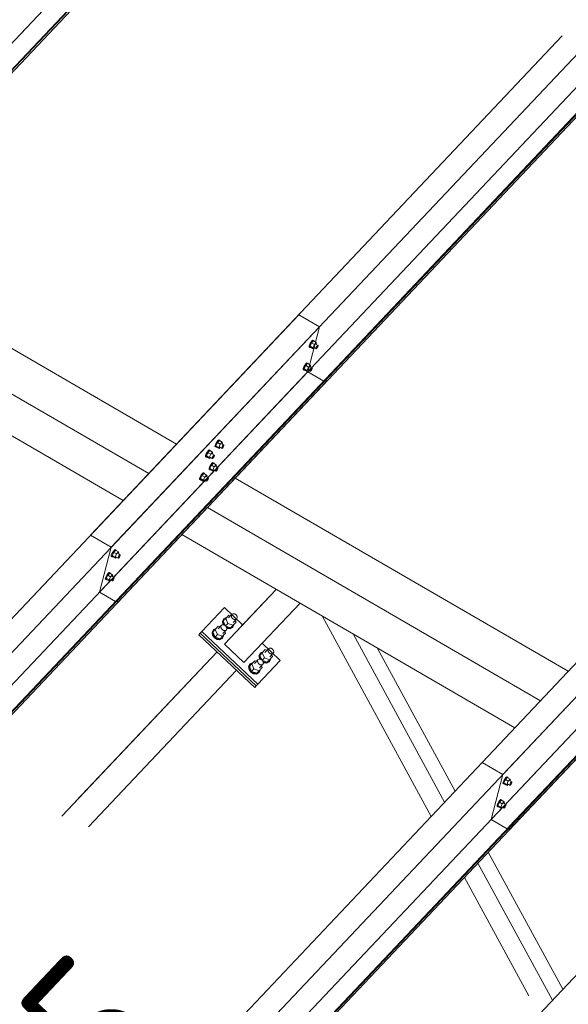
# Model space of a CAD drawing. Header units: millimetres. Extents: x -681 to 506, y -45 to 794.
# Tile 77 of 256: x -352 to -333, y 337 to 370. Entities that reach past the tile are written whole.
import ezdxf

# ---------------------------------------------------------------- set-up
doc = ezdxf.new("R2010")
doc.units = ezdxf.units.MM
doc.header["$LTSCALE"] = 0.6
doc.linetypes.add('XKITLINE00', pattern=[0])
for name, color, linetype, lineweight in [('Bolt', 7, 'Continuous', 0), ('Part', 2, 'Continuous', 0), ('PartMark', 3, 'Continuous', 0)]:
    doc.layers.add(name, color=color, linetype=linetype, lineweight=lineweight)
doc.styles.add('ISOCPEUR', font='ISOCPEUR.TTF')

msp = doc.modelspace()

# ---------------------------------------------------------------- linework, layer by layer
at = {"layer": 'Bolt', "color": 3, "linetype": 'XKITLINE00', "lineweight": 0}
for p, q in [((-342.004, 359.32), (-342.001, 359.355)), ((-342.004, 359.32), (-341.981, 359.306)), ((-341.98, 359.41), (-342.001, 359.355)), ((-341.981, 359.306), (-341.978, 359.342)), ((-341.946, 359.47), (-341.98, 359.41)), ((-341.978, 359.342), (-341.957, 359.397)), ((-341.922, 359.453), (-341.972, 359.348)), ((-341.879, 359.294), (-341.972, 359.348)), ((-341.972, 359.348), (-341.959, 359.31)), ((-341.957, 359.397), (-341.923, 359.457)), ((-341.909, 359.519), (-341.946, 359.47)), ((-341.923, 359.457), (-341.885, 359.506)), ((-341.859, 359.52), (-341.922, 359.453)), ((-341.829, 359.399), (-341.922, 359.453)), ((-341.877, 359.544), (-341.909, 359.519)), ((-341.885, 359.506), (-341.854, 359.53)), ((-341.879, 359.294), (-341.829, 359.399)), ((-341.86, 359.537), (-341.877, 359.544)), ((-341.86, 359.537), (-341.837, 359.524)), ((-341.859, 359.52), (-341.766, 359.466)), ((-341.854, 359.53), (-341.837, 359.524)), ((-341.837, 359.524), (-341.838, 359.508)), ((-341.766, 359.466), (-341.829, 359.399)), ((-341.78, 359.415), (-341.706, 359.372)), ((-341.753, 359.428), (-341.766, 359.466)), ((-341.766, 359.309), (-341.749, 359.339)), ((-341.764, 359.406), (-341.753, 359.428)), ((-341.749, 359.339), (-341.73, 359.363)), ((-341.718, 359.327), (-341.735, 359.297)), ((-341.73, 359.363), (-341.714, 359.375)), ((-341.707, 359.354), (-341.718, 359.327)), ((-341.714, 359.375), (-341.706, 359.372)), ((-341.706, 359.372), (-341.707, 359.354)), ((-341.964, 359.3), (-341.981, 359.306)), ((-341.955, 359.307), (-341.964, 359.3)), ((-341.959, 359.31), (-341.866, 359.256)), ((-341.879, 359.294), (-341.866, 359.256)), ((-341.866, 359.256), (-341.83, 359.294)), ((-341.852, 359.307), (-341.778, 359.263)), ((-341.778, 359.263), (-341.776, 359.281)), ((-341.769, 359.26), (-341.778, 359.263)), ((-341.776, 359.281), (-341.766, 359.309)), ((-341.754, 359.272), (-341.769, 359.26)), ((-341.735, 359.297), (-341.754, 359.272)), ((-342.144, 358.715), (-342.178, 358.655)), ((-342.119, 358.698), (-342.17, 358.592)), ((-342.155, 358.641), (-342.121, 358.701)), ((-342.106, 358.764), (-342.144, 358.715)), ((-342.121, 358.701), (-342.083, 358.75)), ((-342.056, 358.765), (-342.119, 358.698)), ((-342.026, 358.644), (-342.119, 358.698)), ((-342.075, 358.788), (-342.106, 358.764)), ((-342.083, 358.75), (-342.051, 358.775)), ((-342.058, 358.782), (-342.075, 358.788)), ((-342.058, 358.782), (-342.035, 358.768)), ((-342.056, 358.765), (-341.963, 358.711)), ((-342.051, 358.775), (-342.035, 358.768)), ((-342.035, 358.768), (-342.036, 358.753)), ((-341.963, 358.711), (-342.026, 358.644)), ((-341.978, 358.66), (-341.903, 358.617)), ((-341.95, 358.672), (-341.963, 358.711)), ((-341.961, 358.65), (-341.95, 358.672)), ((-342.201, 358.564), (-342.199, 358.6)), ((-342.201, 358.564), (-342.178, 358.551)), ((-342.178, 358.655), (-342.199, 358.6)), ((-342.178, 358.551), (-342.176, 358.586)), ((-342.162, 358.544), (-342.178, 358.551)), ((-342.176, 358.586), (-342.155, 358.641)), ((-342.077, 358.538), (-342.17, 358.592)), ((-342.17, 358.592), (-342.157, 358.554)), ((-342.152, 358.551), (-342.162, 358.544)), ((-342.157, 358.554), (-342.064, 358.5)), ((-342.077, 358.538), (-342.026, 358.644)), ((-342.077, 358.538), (-342.064, 358.5)), ((-342.064, 358.5), (-342.028, 358.538)), ((-342.049, 358.551), (-341.975, 358.508)), ((-341.975, 358.508), (-341.974, 358.526)), ((-341.967, 358.505), (-341.975, 358.508)), ((-341.974, 358.526), (-341.963, 358.553)), ((-341.951, 358.517), (-341.967, 358.505)), ((-341.963, 358.553), (-341.946, 358.583)), ((-341.932, 358.541), (-341.951, 358.517)), ((-341.946, 358.583), (-341.927, 358.608)), ((-341.915, 358.571), (-341.932, 358.541)), ((-341.927, 358.608), (-341.912, 358.62)), ((-341.905, 358.599), (-341.915, 358.571)), ((-341.912, 358.62), (-341.903, 358.617)), ((-341.903, 358.617), (-341.905, 358.599)), ((-345.131, 356.007), (-345.128, 356.043)), ((-345.107, 356.098), (-345.128, 356.043)), ((-345.073, 356.158), (-345.107, 356.098)), ((-345.105, 356.029), (-345.084, 356.084)), ((-345.049, 356.141), (-345.099, 356.036)), ((-345.084, 356.084), (-345.05, 356.144)), ((-345.036, 356.207), (-345.073, 356.158)), ((-345.05, 356.144), (-345.012, 356.193)), ((-344.986, 356.208), (-345.049, 356.141)), ((-344.956, 356.087), (-345.049, 356.141)), ((-345.004, 356.231), (-345.036, 356.207)), ((-345.012, 356.193), (-344.981, 356.218)), ((-345.006, 355.982), (-344.956, 356.087)), ((-344.988, 356.225), (-345.004, 356.231)), ((-344.988, 356.225), (-344.964, 356.211)), ((-344.986, 356.208), (-344.893, 356.154)), ((-344.981, 356.218), (-344.964, 356.211)), ((-344.964, 356.211), (-344.965, 356.196)), ((-344.893, 356.154), (-344.956, 356.087)), ((-344.907, 356.103), (-344.833, 356.06)), ((-344.88, 356.116), (-344.893, 356.154)), ((-344.891, 356.093), (-344.88, 356.116)), ((-344.876, 356.026), (-344.857, 356.051)), ((-344.857, 356.051), (-344.841, 356.063)), ((-344.834, 356.042), (-344.845, 356.014)), ((-344.841, 356.063), (-344.833, 356.06)), ((-344.833, 356.06), (-344.834, 356.042)), ((-345.424, 355.762), (-345.445, 355.707)), ((-345.39, 355.822), (-345.424, 355.762)), ((-345.422, 355.693), (-345.401, 355.749)), ((-345.366, 355.805), (-345.416, 355.7)), ((-345.401, 355.749), (-345.367, 355.809)), ((-345.353, 355.871), (-345.39, 355.822)), ((-345.367, 355.809), (-345.329, 355.857)), ((-345.303, 355.872), (-345.366, 355.805)), ((-345.273, 355.751), (-345.366, 355.805)), ((-345.321, 355.895), (-345.353, 355.871)), ((-345.329, 355.857), (-345.298, 355.882)), ((-345.323, 355.646), (-345.273, 355.751)), ((-345.305, 355.889), (-345.321, 355.895)), ((-345.305, 355.889), (-345.281, 355.875)), ((-345.303, 355.872), (-345.21, 355.818)), ((-345.298, 355.882), (-345.281, 355.875)), ((-345.281, 355.875), (-345.282, 355.86)), ((-345.21, 355.818), (-345.273, 355.751)), ((-345.224, 355.767), (-345.15, 355.724)), ((-345.197, 355.78), (-345.21, 355.818)), ((-345.208, 355.757), (-345.197, 355.78)), ((-345.193, 355.691), (-345.174, 355.715)), ((-345.174, 355.715), (-345.158, 355.727)), ((-345.158, 355.727), (-345.15, 355.724)), ((-345.15, 355.724), (-345.151, 355.706)), ((-345.131, 356.007), (-345.108, 355.994)), ((-345.108, 355.994), (-345.105, 356.029)), ((-345.091, 355.987), (-345.108, 355.994)), ((-345.006, 355.982), (-345.099, 356.036)), ((-345.099, 356.036), (-345.086, 355.997)), ((-345.082, 355.995), (-345.091, 355.987)), ((-345.086, 355.997), (-344.994, 355.943)), ((-345.006, 355.982), (-344.994, 355.943)), ((-344.994, 355.943), (-344.957, 355.982)), ((-344.979, 355.994), (-344.905, 355.951)), ((-344.905, 355.951), (-344.903, 355.969)), ((-344.896, 355.948), (-344.905, 355.951)), ((-344.903, 355.969), (-344.893, 355.996)), ((-344.881, 355.96), (-344.896, 355.948)), ((-344.893, 355.996), (-344.876, 356.026)), ((-344.862, 355.984), (-344.881, 355.96)), ((-344.845, 356.014), (-344.862, 355.984)), ((-345.448, 355.671), (-345.445, 355.707)), ((-345.448, 355.671), (-345.425, 355.658)), ((-345.425, 355.658), (-345.422, 355.693)), ((-345.408, 355.652), (-345.425, 355.658)), ((-345.323, 355.646), (-345.416, 355.7)), ((-345.416, 355.7), (-345.403, 355.661)), ((-345.399, 355.659), (-345.408, 355.652)), ((-345.403, 355.661), (-345.311, 355.607)), ((-345.323, 355.646), (-345.311, 355.607)), ((-345.311, 355.607), (-345.274, 355.646)), ((-345.271, 355.402), (-345.305, 355.342)), ((-345.296, 355.658), (-345.222, 355.615)), ((-345.282, 355.329), (-345.248, 355.389)), ((-345.233, 355.451), (-345.271, 355.402)), ((-345.248, 355.389), (-345.21, 355.438)), ((-345.183, 355.452), (-345.246, 355.385)), ((-345.202, 355.476), (-345.233, 355.451)), ((-345.222, 355.615), (-345.22, 355.633)), ((-345.213, 355.612), (-345.222, 355.615)), ((-345.22, 355.633), (-345.21, 355.661)), ((-345.198, 355.624), (-345.213, 355.612)), ((-345.21, 355.661), (-345.193, 355.691)), ((-345.21, 355.438), (-345.178, 355.462)), ((-345.185, 355.469), (-345.202, 355.476)), ((-345.179, 355.649), (-345.198, 355.624)), ((-345.185, 355.469), (-345.162, 355.456)), ((-345.183, 355.452), (-345.09, 355.398)), ((-345.162, 355.679), (-345.179, 355.649)), ((-345.178, 355.462), (-345.162, 355.456)), ((-345.162, 355.456), (-345.163, 355.44)), ((-345.151, 355.706), (-345.162, 355.679)), ((-345.09, 355.398), (-345.153, 355.331)), ((-345.077, 355.36), (-345.09, 355.398)), ((-345.588, 355.066), (-345.622, 355.006)), ((-345.55, 355.115), (-345.588, 355.066)), ((-345.565, 355.053), (-345.527, 355.102)), ((-345.5, 355.116), (-345.563, 355.049)), ((-345.519, 355.14), (-345.55, 355.115)), ((-345.527, 355.102), (-345.495, 355.126)), ((-345.502, 355.133), (-345.519, 355.14)), ((-345.502, 355.133), (-345.479, 355.12)), ((-345.5, 355.116), (-345.407, 355.062)), ((-345.495, 355.126), (-345.479, 355.12)), ((-345.479, 355.12), (-345.48, 355.105)), ((-345.407, 355.062), (-345.471, 354.995)), ((-345.394, 355.024), (-345.407, 355.062)), ((-345.329, 355.252), (-345.326, 355.287)), ((-345.329, 355.252), (-345.305, 355.238)), ((-345.305, 355.342), (-345.326, 355.287)), ((-345.305, 355.238), (-345.303, 355.274)), ((-345.289, 355.232), (-345.305, 355.238)), ((-345.303, 355.274), (-345.282, 355.329)), ((-345.246, 355.385), (-345.297, 355.28)), ((-345.204, 355.226), (-345.297, 355.28)), ((-345.297, 355.28), (-345.284, 355.242)), ((-345.279, 355.239), (-345.289, 355.232)), ((-345.284, 355.242), (-345.191, 355.188)), ((-345.153, 355.331), (-345.246, 355.385)), ((-345.204, 355.226), (-345.153, 355.331)), ((-345.204, 355.226), (-345.191, 355.188)), ((-345.191, 355.188), (-345.155, 355.226)), ((-345.177, 355.239), (-345.102, 355.195)), ((-345.105, 355.347), (-345.03, 355.304)), ((-345.102, 355.195), (-345.101, 355.213)), ((-345.094, 355.192), (-345.102, 355.195)), ((-345.101, 355.213), (-345.09, 355.241)), ((-345.078, 355.205), (-345.094, 355.192)), ((-345.09, 355.241), (-345.073, 355.271)), ((-345.088, 355.338), (-345.077, 355.36)), ((-345.059, 355.229), (-345.078, 355.205)), ((-345.073, 355.271), (-345.054, 355.295)), ((-345.042, 355.259), (-345.059, 355.229)), ((-345.054, 355.295), (-345.039, 355.307)), ((-345.032, 355.287), (-345.042, 355.259)), ((-345.039, 355.307), (-345.03, 355.304)), ((-345.03, 355.304), (-345.032, 355.287)), ((-345.646, 354.916), (-345.643, 354.951)), ((-345.646, 354.916), (-345.622, 354.902)), ((-345.622, 355.006), (-345.643, 354.951)), ((-345.622, 354.902), (-345.62, 354.938)), ((-345.606, 354.896), (-345.622, 354.902)), ((-345.62, 354.938), (-345.599, 354.993)), ((-345.563, 355.049), (-345.614, 354.944)), ((-345.521, 354.89), (-345.614, 354.944)), ((-345.614, 354.944), (-345.601, 354.906)), ((-345.596, 354.903), (-345.606, 354.896)), ((-345.601, 354.906), (-345.508, 354.852)), ((-345.599, 354.993), (-345.565, 355.053)), ((-345.471, 354.995), (-345.563, 355.049)), ((-345.521, 354.89), (-345.471, 354.995)), ((-345.521, 354.89), (-345.508, 354.852)), ((-345.508, 354.852), (-345.472, 354.89)), ((-345.494, 354.903), (-345.419, 354.86)), ((-345.422, 355.012), (-345.347, 354.968)), ((-345.419, 354.86), (-345.418, 354.877)), ((-345.411, 354.856), (-345.419, 354.86)), ((-345.418, 354.877), (-345.407, 354.905)), ((-345.395, 354.869), (-345.411, 354.856)), ((-345.407, 354.905), (-345.39, 354.935)), ((-345.405, 355.002), (-345.394, 355.024)), ((-345.376, 354.893), (-345.395, 354.869)), ((-345.39, 354.935), (-345.371, 354.959)), ((-345.359, 354.923), (-345.376, 354.893)), ((-345.371, 354.959), (-345.356, 354.972)), ((-345.349, 354.951), (-345.359, 354.923)), ((-345.356, 354.972), (-345.347, 354.968)), ((-345.347, 354.968), (-345.349, 354.951)), ((-348.551, 352.45), (-348.573, 352.394)), ((-348.517, 352.51), (-348.551, 352.45)), ((-348.493, 352.493), (-348.543, 352.387)), ((-348.528, 352.436), (-348.494, 352.496)), ((-348.48, 352.558), (-348.517, 352.51)), ((-348.494, 352.496), (-348.456, 352.545)), ((-348.43, 352.56), (-348.493, 352.493)), ((-348.4, 352.439), (-348.493, 352.493)), ((-348.448, 352.583), (-348.48, 352.558)), ((-348.456, 352.545), (-348.425, 352.569)), ((-348.432, 352.577), (-348.448, 352.583)), ((-348.432, 352.577), (-348.408, 352.563)), ((-348.43, 352.56), (-348.337, 352.506)), ((-348.425, 352.569), (-348.408, 352.563)), ((-348.408, 352.563), (-348.41, 352.548)), ((-348.337, 352.506), (-348.4, 352.439)), ((-348.351, 352.455), (-348.277, 352.412)), ((-348.324, 352.467), (-348.337, 352.506)), ((-348.335, 352.445), (-348.324, 352.467)), ((-348.575, 352.359), (-348.573, 352.394)), ((-348.575, 352.359), (-348.552, 352.345)), ((-348.552, 352.345), (-348.549, 352.381)), ((-348.535, 352.339), (-348.552, 352.345)), ((-348.549, 352.381), (-348.528, 352.436)), ((-348.45, 352.333), (-348.543, 352.387)), ((-348.543, 352.387), (-348.531, 352.349)), ((-348.526, 352.346), (-348.535, 352.339)), ((-348.531, 352.349), (-348.438, 352.295)), ((-348.45, 352.333), (-348.4, 352.439)), ((-348.45, 352.333), (-348.438, 352.295)), ((-348.438, 352.295), (-348.401, 352.333)), ((-348.423, 352.346), (-348.349, 352.303)), ((-348.349, 352.303), (-348.347, 352.321)), ((-348.34, 352.3), (-348.349, 352.303)), ((-348.347, 352.321), (-348.337, 352.348)), ((-348.325, 352.312), (-348.34, 352.3)), ((-348.337, 352.348), (-348.32, 352.378)), ((-348.306, 352.336), (-348.325, 352.312)), ((-348.32, 352.378), (-348.301, 352.402)), ((-348.289, 352.366), (-348.306, 352.336)), ((-348.301, 352.402), (-348.285, 352.415)), ((-348.278, 352.394), (-348.289, 352.366)), ((-348.285, 352.415), (-348.277, 352.412)), ((-348.277, 352.412), (-348.278, 352.394)), ((-348.677, 351.803), (-348.715, 351.754)), ((-348.692, 351.741), (-348.654, 351.789)), ((-348.627, 351.804), (-348.69, 351.737)), ((-348.646, 351.827), (-348.677, 351.803)), ((-348.654, 351.789), (-348.623, 351.814)), ((-348.629, 351.821), (-348.646, 351.827)), ((-348.629, 351.821), (-348.606, 351.807)), ((-348.627, 351.804), (-348.534, 351.75)), ((-348.623, 351.814), (-348.606, 351.807)), ((-348.606, 351.807), (-348.607, 351.792)), ((-348.773, 351.603), (-348.77, 351.639)), ((-348.773, 351.603), (-348.749, 351.59)), ((-348.749, 351.694), (-348.77, 351.639)), ((-348.715, 351.754), (-348.749, 351.694)), ((-348.749, 351.59), (-348.747, 351.625)), ((-348.733, 351.584), (-348.749, 351.59)), ((-348.747, 351.625), (-348.726, 351.681)), ((-348.69, 351.737), (-348.741, 351.632)), ((-348.648, 351.578), (-348.741, 351.632)), ((-348.741, 351.632), (-348.728, 351.593)), ((-348.723, 351.591), (-348.733, 351.584)), ((-348.728, 351.593), (-348.635, 351.54)), ((-348.726, 351.681), (-348.692, 351.741)), ((-348.598, 351.683), (-348.69, 351.737)), ((-348.648, 351.578), (-348.598, 351.683)), ((-348.648, 351.578), (-348.635, 351.54)), ((-348.635, 351.54), (-348.599, 351.578)), ((-348.621, 351.59), (-348.546, 351.547)), ((-348.534, 351.75), (-348.598, 351.683)), ((-348.549, 351.699), (-348.475, 351.656)), ((-348.546, 351.547), (-348.545, 351.565)), ((-348.538, 351.544), (-348.546, 351.547)), ((-348.545, 351.565), (-348.534, 351.593)), ((-348.522, 351.556), (-348.538, 351.544)), ((-348.521, 351.712), (-348.534, 351.75)), ((-348.534, 351.593), (-348.517, 351.623)), ((-348.532, 351.689), (-348.521, 351.712)), ((-348.503, 351.581), (-348.522, 351.556)), ((-348.517, 351.623), (-348.499, 351.647)), ((-348.486, 351.611), (-348.503, 351.581)), ((-348.499, 351.647), (-348.483, 351.659)), ((-348.476, 351.638), (-348.486, 351.611)), ((-348.483, 351.659), (-348.475, 351.656)), ((-348.475, 351.656), (-348.476, 351.638)), ((-344.847, 350.276), (-344.88, 350.201)), ((-344.88, 350.201), (-344.865, 350.108)), ((-344.865, 350.217), (-344.832, 350.292)), ((-344.85, 350.124), (-344.865, 350.217)), ((-344.854, 350.213), (-344.774, 350.297)), ((-344.789, 350.06), (-344.854, 350.213)), ((-344.847, 350.276), (-344.832, 350.292)), ((-344.832, 350.292), (-344.759, 350.33)), ((-344.674, 350.403), (-344.774, 350.297)), ((-344.774, 350.297), (-344.703, 350.13)), ((-344.759, 350.33), (-344.745, 350.328)), ((-344.683, 350.312), (-344.569, 350.434)), ((-344.617, 350.382), (-344.674, 350.403)), ((-344.587, 350.393), (-344.569, 350.434)), ((-344.578, 350.343), (-344.587, 350.393)), ((-344.545, 350.296), (-344.578, 350.343)), ((-344.569, 350.434), (-344.529, 350.454)), ((-344.497, 350.266), (-344.545, 350.296)), ((-344.531, 350.068), (-344.432, 350.174)), ((-344.529, 350.454), (-344.478, 350.448)), ((-344.522, 350.159), (-344.407, 350.281)), ((-344.447, 350.261), (-344.497, 350.266)), ((-344.478, 350.448), (-344.43, 350.418)), ((-344.432, 350.174), (-344.455, 350.23)), ((-344.407, 350.281), (-344.447, 350.261)), ((-344.43, 350.418), (-344.397, 350.372)), ((-344.389, 350.322), (-344.407, 350.281)), ((-344.397, 350.372), (-344.389, 350.322)), ((-345.193, 349.91), (-345.226, 349.835)), ((-345.226, 349.835), (-345.211, 349.742)), ((-345.211, 349.85), (-345.178, 349.926)), ((-345.196, 349.757), (-345.211, 349.85)), ((-345.2, 349.846), (-345.12, 349.931)), ((-345.128, 349.679), (-345.2, 349.846)), ((-345.193, 349.91), (-345.178, 349.926)), ((-345.178, 349.926), (-345.105, 349.963)), ((-345.02, 350.037), (-345.12, 349.931)), ((-345.12, 349.931), (-345.048, 349.764)), ((-345.105, 349.963), (-345.09, 349.962)), ((-345.029, 349.946), (-344.914, 350.067)), ((-344.963, 350.016), (-345.02, 350.037)), ((-344.932, 350.027), (-344.914, 350.067)), ((-344.924, 349.976), (-344.932, 350.027)), ((-344.891, 349.93), (-344.924, 349.976)), ((-344.914, 350.067), (-344.875, 350.088)), ((-344.843, 349.9), (-344.891, 349.93)), ((-344.875, 350.088), (-344.824, 350.082)), ((-344.868, 349.793), (-344.753, 349.915)), ((-344.865, 350.108), (-344.848, 350.085)), ((-344.817, 350.078), (-344.85, 350.124)), ((-344.792, 349.894), (-344.843, 349.9)), ((-344.824, 350.082), (-344.776, 350.052)), ((-344.777, 349.808), (-344.801, 349.864)), ((-344.753, 349.915), (-344.792, 349.894)), ((-344.776, 350.052), (-344.703, 350.13)), ((-344.776, 350.052), (-344.743, 350.006)), ((-344.767, 350.04), (-344.611, 349.984)), ((-344.735, 349.955), (-344.753, 349.915)), ((-344.748, 350.012), (-344.7, 349.983)), ((-344.743, 350.006), (-344.735, 349.955)), ((-344.739, 349.982), (-344.715, 349.967)), ((-344.715, 349.967), (-344.621, 349.956)), ((-344.703, 350.13), (-344.531, 350.068)), ((-344.606, 349.972), (-344.7, 349.983)), ((-344.621, 349.956), (-344.548, 349.994)), ((-344.611, 349.984), (-344.531, 350.068)), ((-344.533, 350.01), (-344.606, 349.972)), ((-344.548, 349.994), (-344.533, 350.01)), ((-344.5, 350.085), (-344.533, 350.01)), ((-344.502, 350.099), (-344.5, 350.085)), ((-345.211, 349.742), (-345.15, 349.656)), ((-345.135, 349.672), (-345.196, 349.757)), ((-345.15, 349.656), (-345.061, 349.6)), ((-345.046, 349.616), (-345.135, 349.672)), ((-345.048, 349.764), (-345.128, 349.679)), ((-345.128, 349.679), (-344.957, 349.617)), ((-345.061, 349.6), (-344.967, 349.59)), ((-345.048, 349.764), (-344.877, 349.702)), ((-344.952, 349.606), (-345.046, 349.616)), ((-344.967, 349.59), (-344.894, 349.628)), ((-344.957, 349.617), (-344.877, 349.702)), ((-344.879, 349.644), (-344.952, 349.606)), ((-344.894, 349.628), (-344.879, 349.644)), ((-344.846, 349.719), (-344.879, 349.644)), ((-344.877, 349.702), (-344.777, 349.808)), ((-344.848, 349.733), (-344.846, 349.719)), ((-343.62, 349.148), (-343.547, 349.186)), ((-343.462, 349.259), (-343.562, 349.153)), ((-343.547, 349.186), (-343.533, 349.184)), ((-343.472, 349.168), (-343.357, 349.289)), ((-343.405, 349.238), (-343.462, 349.259)), ((-343.375, 349.249), (-343.357, 349.289)), ((-343.366, 349.198), (-343.375, 349.249)), ((-343.334, 349.152), (-343.366, 349.198)), ((-343.357, 349.289), (-343.317, 349.31)), ((-343.317, 349.31), (-343.266, 349.304)), ((-343.266, 349.304), (-343.218, 349.274)), ((-343.218, 349.274), (-343.186, 349.228)), ((-343.177, 349.178), (-343.195, 349.137)), ((-343.186, 349.228), (-343.177, 349.178)), ((-343.808, 348.892), (-343.908, 348.787)), ((-343.817, 348.801), (-343.703, 348.923)), ((-343.751, 348.872), (-343.808, 348.892)), ((-343.721, 348.882), (-343.703, 348.923)), ((-343.712, 348.832), (-343.721, 348.882)), ((-343.703, 348.923), (-343.663, 348.943)), ((-343.635, 349.132), (-343.669, 349.057)), ((-343.669, 349.057), (-343.653, 348.964)), ((-343.663, 348.943), (-343.612, 348.938)), ((-343.654, 349.073), (-343.62, 349.148)), ((-343.638, 348.98), (-343.654, 349.073)), ((-343.653, 348.964), (-343.636, 348.94)), ((-343.642, 349.068), (-343.562, 349.153)), ((-343.577, 348.916), (-343.642, 349.068)), ((-343.605, 348.934), (-343.638, 348.98)), ((-343.635, 349.132), (-343.62, 349.148)), ((-343.612, 348.938), (-343.564, 348.908)), ((-343.564, 348.908), (-343.491, 348.986)), ((-343.564, 348.908), (-343.531, 348.862)), ((-343.562, 349.153), (-343.491, 348.986)), ((-343.555, 348.896), (-343.399, 348.84)), ((-343.536, 348.868), (-343.488, 348.838)), ((-343.531, 348.862), (-343.523, 348.811)), ((-343.491, 348.986), (-343.32, 348.924)), ((-343.41, 348.812), (-343.336, 348.85)), ((-343.399, 348.84), (-343.32, 348.924)), ((-343.321, 348.866), (-343.395, 348.828)), ((-343.336, 348.85), (-343.321, 348.866)), ((-343.285, 349.122), (-343.334, 349.152)), ((-343.288, 348.941), (-343.321, 348.866)), ((-343.32, 348.924), (-343.22, 349.03)), ((-343.31, 349.015), (-343.195, 349.137)), ((-343.29, 348.955), (-343.288, 348.941)), ((-343.235, 349.117), (-343.285, 349.122)), ((-343.22, 349.03), (-343.243, 349.086)), ((-343.195, 349.137), (-343.235, 349.117)), ((-343.981, 348.766), (-344.014, 348.69)), ((-344.014, 348.69), (-343.999, 348.597)), ((-343.999, 348.706), (-343.966, 348.782)), ((-343.984, 348.613), (-343.999, 348.706)), ((-343.999, 348.597), (-343.938, 348.512)), ((-343.988, 348.702), (-343.908, 348.787)), ((-343.916, 348.535), (-343.988, 348.702)), ((-343.923, 348.528), (-343.984, 348.613)), ((-343.981, 348.766), (-343.966, 348.782)), ((-343.966, 348.782), (-343.893, 348.819)), ((-343.834, 348.472), (-343.923, 348.528)), ((-343.837, 348.619), (-343.916, 348.535)), ((-343.916, 348.535), (-343.745, 348.473)), ((-343.908, 348.787), (-343.837, 348.619)), ((-343.893, 348.819), (-343.879, 348.818)), ((-343.837, 348.619), (-343.665, 348.558)), ((-343.745, 348.473), (-343.665, 348.558)), ((-343.679, 348.786), (-343.712, 348.832)), ((-343.631, 348.756), (-343.679, 348.786)), ((-343.634, 348.575), (-343.667, 348.499)), ((-343.665, 348.558), (-343.566, 348.664)), ((-343.656, 348.649), (-343.541, 348.771)), ((-343.636, 348.589), (-343.634, 348.575)), ((-343.581, 348.75), (-343.631, 348.756)), ((-343.566, 348.664), (-343.589, 348.719)), ((-343.541, 348.771), (-343.581, 348.75)), ((-343.523, 348.811), (-343.541, 348.771)), ((-343.527, 348.838), (-343.503, 348.823)), ((-343.503, 348.823), (-343.41, 348.812)), ((-343.395, 348.828), (-343.488, 348.838)), ((-343.938, 348.512), (-343.849, 348.456)), ((-343.849, 348.456), (-343.755, 348.446)), ((-343.74, 348.462), (-343.834, 348.472)), ((-343.755, 348.446), (-343.682, 348.483)), ((-343.667, 348.499), (-343.74, 348.462)), ((-343.682, 348.483), (-343.667, 348.499)), ((-335.509, 344.958), (-335.543, 344.898)), ((-335.485, 344.941), (-335.535, 344.836)), ((-335.52, 344.885), (-335.486, 344.945)), ((-335.472, 345.007), (-335.509, 344.958)), ((-335.486, 344.945), (-335.448, 344.994)), ((-335.422, 345.008), (-335.485, 344.941)), ((-335.392, 344.887), (-335.485, 344.941)), ((-335.44, 345.032), (-335.472, 345.007)), ((-335.448, 344.994), (-335.417, 345.018)), ((-335.424, 345.025), (-335.44, 345.032)), ((-335.424, 345.025), (-335.4, 345.012)), ((-335.422, 345.008), (-335.329, 344.954)), ((-335.417, 345.018), (-335.4, 345.012)), ((-335.4, 345.012), (-335.401, 344.996)), ((-335.329, 344.954), (-335.392, 344.887)), ((-335.316, 344.916), (-335.329, 344.954)), ((-335.327, 344.894), (-335.316, 344.916)), ((-335.567, 344.808), (-335.564, 344.843)), ((-335.567, 344.808), (-335.544, 344.794)), ((-335.543, 344.898), (-335.564, 344.843)), ((-335.544, 344.794), (-335.541, 344.83)), ((-335.527, 344.788), (-335.544, 344.794)), ((-335.541, 344.83), (-335.52, 344.885)), ((-335.442, 344.782), (-335.535, 344.836)), ((-335.535, 344.836), (-335.522, 344.798)), ((-335.518, 344.795), (-335.527, 344.788)), ((-335.522, 344.798), (-335.43, 344.744)), ((-335.442, 344.782), (-335.392, 344.887)), ((-335.442, 344.782), (-335.43, 344.744)), ((-335.43, 344.744), (-335.393, 344.782)), ((-335.415, 344.795), (-335.341, 344.751)), ((-335.343, 344.903), (-335.269, 344.86)), ((-335.341, 344.751), (-335.339, 344.769)), ((-335.332, 344.748), (-335.341, 344.751)), ((-335.339, 344.769), (-335.329, 344.797)), ((-335.317, 344.761), (-335.332, 344.748)), ((-335.329, 344.797), (-335.312, 344.827)), ((-335.298, 344.785), (-335.317, 344.761)), ((-335.312, 344.827), (-335.293, 344.851)), ((-335.281, 344.815), (-335.298, 344.785)), ((-335.293, 344.851), (-335.277, 344.863)), ((-335.27, 344.842), (-335.281, 344.815)), ((-335.277, 344.863), (-335.269, 344.86)), ((-335.269, 344.86), (-335.27, 344.842)), ((-335.638, 344.276), (-335.669, 344.252)), ((-335.646, 344.238), (-335.614, 344.263)), ((-335.621, 344.27), (-335.638, 344.276)), ((-335.621, 344.27), (-335.598, 344.256)), ((-335.614, 344.263), (-335.598, 344.256)), ((-335.765, 344.052), (-335.762, 344.088)), ((-335.765, 344.052), (-335.741, 344.039)), ((-335.741, 344.143), (-335.762, 344.088)), ((-335.707, 344.203), (-335.741, 344.143)), ((-335.741, 344.039), (-335.739, 344.074)), ((-335.725, 344.032), (-335.741, 344.039)), ((-335.739, 344.074), (-335.718, 344.129)), ((-335.682, 344.186), (-335.733, 344.08)), ((-335.64, 344.026), (-335.733, 344.08)), ((-335.733, 344.08), (-335.72, 344.042)), ((-335.715, 344.039), (-335.725, 344.032)), ((-335.72, 344.042), (-335.627, 343.988)), ((-335.718, 344.129), (-335.684, 344.189)), ((-335.669, 344.252), (-335.707, 344.203)), ((-335.684, 344.189), (-335.646, 344.238)), ((-335.619, 344.253), (-335.682, 344.186)), ((-335.59, 344.132), (-335.682, 344.186)), ((-335.64, 344.026), (-335.59, 344.132)), ((-335.64, 344.026), (-335.627, 343.988)), ((-335.627, 343.988), (-335.591, 344.027)), ((-335.619, 344.253), (-335.526, 344.199)), ((-335.613, 344.039), (-335.538, 343.996)), ((-335.598, 344.256), (-335.599, 344.241)), ((-335.526, 344.199), (-335.59, 344.132)), ((-335.541, 344.148), (-335.466, 344.105)), ((-335.538, 343.996), (-335.537, 344.014)), ((-335.53, 343.993), (-335.538, 343.996)), ((-335.537, 344.014), (-335.526, 344.041)), ((-335.514, 344.005), (-335.53, 343.993)), ((-335.513, 344.16), (-335.526, 344.199)), ((-335.526, 344.041), (-335.509, 344.071)), ((-335.524, 344.138), (-335.513, 344.16)), ((-335.495, 344.029), (-335.514, 344.005)), ((-335.509, 344.071), (-335.49, 344.096)), ((-335.478, 344.059), (-335.495, 344.029)), ((-335.49, 344.096), (-335.475, 344.108)), ((-335.468, 344.087), (-335.478, 344.059)), ((-335.475, 344.108), (-335.466, 344.105)), ((-335.466, 344.105), (-335.468, 344.087))]:
    msp.add_line(p, q, dxfattribs=at)
at = {"layer": 'Part', "color": 2, "linetype": 'XKITLINE00', "lineweight": 0}
for p, q in [((-325.168, 397.708), (-361.977, 358.718)), ((-361.386, 358.357), (-325.399, 396.478)), ((-325.467, 396.518), (-361.375, 358.481)), ((-325.449, 396.507), (-361.356, 358.471)), ((-348.578, 352.662), (-313.652, 389.659)), ((-312.992, 389.276), (-348.969, 351.166)), ((-348.378, 350.806), (-312.391, 388.927)), ((-312.459, 388.967), (-348.367, 350.93)), ((-312.441, 388.956), (-348.348, 350.919)), ((-333.598, 369.657), (-349.265, 353.061)), ((-357.466, 362.509), (-346.407, 356.089)), ((-320.59, 362.106), (-336.257, 345.51)), ((-358.389, 361.532), (-347.329, 355.112)), ((-359.238, 360.633), (-348.178, 354.213)), ((-342.348, 360.388), (-358.015, 343.793)), ((-342.348, 360.388), (-341.661, 359.989)), ((-335.569, 345.111), (-321.132, 360.404)), ((-380.857, 318.47), (-341.661, 359.989)), ((-341.661, 359.989), (-342.052, 358.493)), ((-320.592, 359.894), (-335.961, 343.615)), ((-335.37, 343.255), (-320.1, 359.43)), ((-320.156, 359.483), (-335.359, 343.379)), ((-320.141, 359.468), (-335.34, 343.368)), ((-342.052, 358.493), (-381.248, 316.974)), ((-341.519, 358.184), (-342.052, 358.493)), ((-380.657, 316.613), (-341.461, 358.133)), ((-341.45, 358.257), (-380.646, 316.737)), ((-341.431, 358.246), (-380.627, 316.727)), ((-341.461, 358.133), (-341.431, 358.246)), ((-341.431, 358.246), (-341.45, 358.257)), ((-344.458, 354.958), (-333.399, 348.538)), ((-345.381, 353.981), (-334.321, 347.561)), ((-349.265, 353.061), (-348.578, 352.662)), ((-346.23, 353.082), (-335.17, 346.662)), ((-329.34, 352.837), (-345.007, 336.241)), ((-348.578, 352.662), (-348.969, 351.166)), ((-343.484, 336.727), (-328.653, 352.438)), ((-348.969, 351.166), (-348.436, 350.857)), ((-344.818, 349.441), (-343.097, 351.263)), ((-344.357, 349.929), (-343.097, 351.263)), ((-348.348, 350.919), (-348.378, 350.806)), ((-348.367, 350.93), (-348.348, 350.919)), ((-342.307, 350.805), (-344.172, 348.831)), ((-329.044, 350.942), (-342.944, 336.217)), ((-344.819, 350.654), (-345.568, 349.86)), ((-344.819, 350.654), (-344.213, 350.082)), ((-328.442, 350.706), (-342.508, 335.805)), ((-328.423, 350.695), (-342.493, 335.791)), ((-342.452, 335.753), (-328.453, 350.582)), ((-337.951, 343.716), (-341.575, 350.38)), ((-345.568, 349.86), (-345.618, 349.807)), ((-345.568, 349.86), (-343.71, 348.106)), ((-345.618, 349.807), (-345.668, 349.754)), ((-345.668, 349.754), (-343.81, 348)), ((-345.618, 349.807), (-343.76, 348.053)), ((-345.618, 349.807), (-343.76, 348.053)), ((-337.505, 344.189), (-340.546, 349.783)), ((-350.219, 343.722), (-345.062, 349.182)), ((-349.758, 344.21), (-345.062, 349.182)), ((-344.172, 348.831), (-344.818, 349.441)), ((-343.567, 349.472), (-342.961, 348.9)), ((-337.159, 344.555), (-339.75, 349.32)), ((-343.71, 348.106), (-342.961, 348.9)), ((-349.326, 343.373), (-344.416, 348.572)), ((-343.76, 348.053), (-343.81, 348)), ((-343.76, 348.053), (-343.71, 348.106)), ((-336.257, 345.51), (-335.569, 345.111)), ((-335.569, 345.111), (-335.961, 343.615)), ((-328.212, 343.66), (-338.87, 332.37)), ((-335.961, 343.615), (-335.428, 343.306)), ((-335.34, 343.368), (-335.37, 343.255)), ((-335.359, 343.379), (-335.34, 343.368)), ((-333.58, 337.974), (-336.056, 342.528)), ((-333.926, 337.607), (-336.402, 342.161)), ((-334.711, 337.756), (-336.849, 341.688))]:
    msp.add_line(p, q, dxfattribs=at)

# ---------------------------------------------------------------- texts
at = {"layer": 'PartMark', "color": 1, "style": 'ISOCPEUR', "width": 0.85}
msp.add_text('S/5', height=5, rotation=46.6502, dxfattribs=at).set_placement((-352.692, 329.121))

doc.saveas('drawing.dxf')
